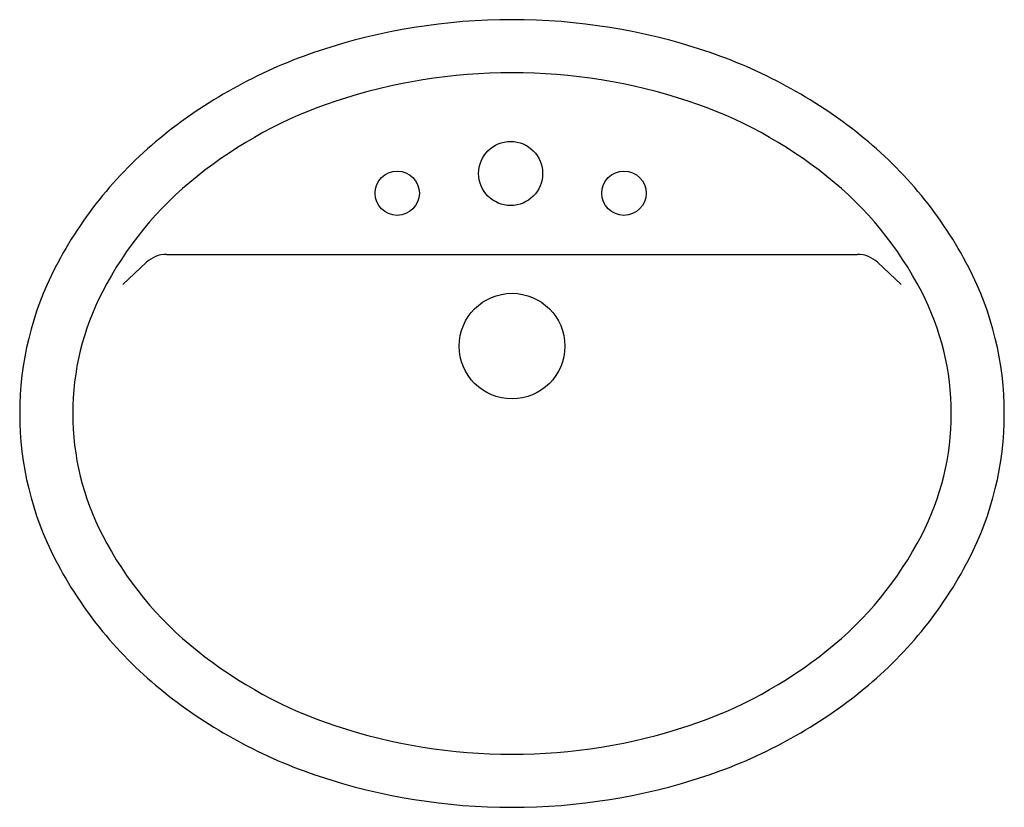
# Model space of a CAD drawing. Extents: x 4.454 to 5.104, y 3.523 to 4.043.
import ezdxf

# ---------------------------------------------------------------- set-up
doc = ezdxf.new("R2010")
doc.units = 0
doc.header["$MEASUREMENT"] = 0
doc.layers.get('0').update_dxf_attribs({"linetype": 'CONTINUOUS'})

msp = doc.modelspace()

# ---------------------------------------------------------------- linework, layer by layer
for p, q in [((4.5505, 3.88761), (5.00661, 3.88761)), ((4.52155, 3.8677), (4.53714, 3.88233)), ((5.03556, 3.8677), (5.01997, 3.88233))]:
    msp.add_line(p, q)
for points in [[(4.45356, 3.78261, 0.120011), (4.47703, 3.6862, 0.104957), (4.54875, 3.59876, 0.088923), (4.65115, 3.54317, 0.080167), (4.77856, 3.52261, 0.080167), (4.90596, 3.54317, 0.088923), (5.00837, 3.59876, 0.104957), (5.08008, 3.6862, 0.120011), (5.10356, 3.78261, 0.120011), (5.08008, 3.87902, 0.104957), (5.00837, 3.96646, 0.088923), (4.90596, 4.02205, 0.080167), (4.77856, 4.04261, 0.080167), (4.65115, 4.02205, 0.088923), (4.54875, 3.96646, 0.104957), (4.47703, 3.87902, 0.120011)], [(4.48856, 3.78261, 0.120011), (4.50812, 3.70229, 0.104957), (4.57061, 3.62609, 0.088923), (4.66216, 3.57639, 0.080167), (4.77856, 3.55761, 0.080167), (4.89495, 3.57639, 0.088923), (4.9865, 3.62609, 0.104957), (5.049, 3.70229, 0.120011), (5.06856, 3.78261, 0.120011), (5.049, 3.86293, 0.104957), (4.9865, 3.93913, 0.088923), (4.89495, 3.98883, 0.080167), (4.77856, 4.00761, 0.080167), (4.66216, 3.98883, 0.088923), (4.57061, 3.93913, 0.104957), (4.50812, 3.86293, 0.120011)]]:
    msp.add_lwpolyline(points, format="xyb", close=True)
for centre, radius in [((4.77764, 3.94107), 0.02115), ((4.70279, 3.92804), 0.01464), ((4.85248, 3.92804), 0.01464), ((4.77856, 3.8271), 0.03487)]:
    msp.add_circle(centre, radius)
for centre, start, end in [((4.5505, 3.86809), 90, 133.17544), ((5.00661, 3.86809), 46.82456, 90)]:
    msp.add_arc(centre, 0.01952, start, end)

doc.saveas('drawing.dxf')
